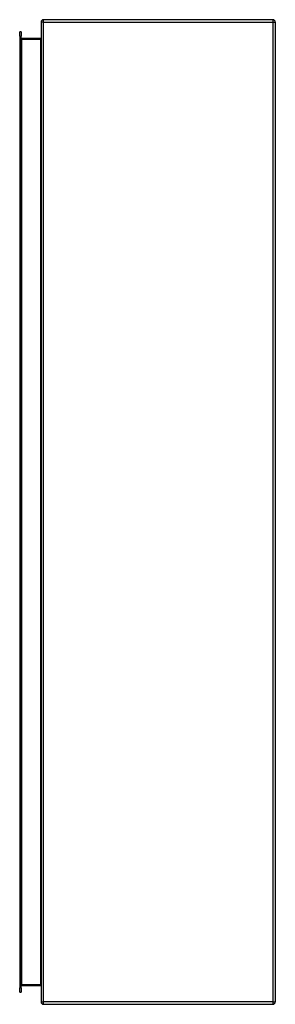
# Model space of a CAD drawing. Header units: inches. Extents: x 53.8 to 64.7, y 10.9 to 52.9.
import ezdxf

# ---------------------------------------------------------------- set-up
doc = ezdxf.new("R2010")
doc.units = ezdxf.units.IN
doc.header["$MEASUREMENT"] = 0
doc.layers.add('Visible Edges(ANSI)', color=7, linetype='Continuous', lineweight=25)
doc.layers.add('Visible Tangent Edges(ANSI)', color=7, linetype='Continuous', lineweight=25)

msp = doc.modelspace()

# ---------------------------------------------------------------- linework, layer by layer
at = {"layer": 'Visible Edges(ANSI)'}
for p, q in [((54.723, 52.782), (54.723, 10.98)), ((64.624, 52.881), (54.822, 52.881)), ((64.723, 52.782), (64.723, 10.98)), ((53.807, 52.173), (53.807, 52.369)), ((53.875, 52.369), (53.807, 52.369)), ((53.807, 52.173), (53.807, 11.59)), ((53.875, 52.369), (53.875, 52.173)), ((53.875, 11.59), (53.875, 52.173)), ((54.692, 52.083), (53.906, 52.083)), ((53.807, 11.393), (53.807, 11.59)), ((53.807, 11.393), (53.875, 11.393)), ((53.875, 11.59), (53.875, 11.393)), ((53.906, 11.679), (54.692, 11.679)), ((54.822, 10.881), (64.624, 10.881))]:
    msp.add_line(p, q, dxfattribs=at)
at = {"layer": 'Visible Edges(ANSI)', "flags": 128}
for points in [[(54.723, 52.114), (54.723, 52.112), (54.723, 52.111), (54.722, 52.109), (54.722, 52.107), (54.722, 52.105), (54.721, 52.104), (54.72, 52.102), (54.72, 52.1), (54.719, 52.099), (54.718, 52.097), (54.717, 52.096), (54.716, 52.094), (54.714, 52.093), (54.713, 52.091), (54.711, 52.09), (54.71, 52.089), (54.708, 52.087), (54.706, 52.086), (54.704, 52.085), (54.701, 52.085), (54.699, 52.084), (54.697, 52.083), (54.694, 52.083), (54.692, 52.083)], [(54.692, 11.679), (54.694, 11.679), (54.697, 11.679), (54.699, 11.678), (54.701, 11.678), (54.704, 11.677), (54.706, 11.676), (54.708, 11.675), (54.71, 11.674), (54.711, 11.673), (54.713, 11.671), (54.714, 11.67), (54.716, 11.668), (54.717, 11.667), (54.718, 11.665), (54.719, 11.664), (54.72, 11.662), (54.72, 11.66), (54.721, 11.659), (54.722, 11.657), (54.722, 11.655), (54.722, 11.654), (54.723, 11.652), (54.723, 11.65), (54.723, 11.648)]]:
    msp.add_lwpolyline(points, dxfattribs=at)
at = {"layer": 'Visible Edges(ANSI)'}
for centre, radius, start, end in [((54.822, 52.782), 0.099, 90, 180), ((64.624, 52.782), 0.099, 0, 90), ((53.906, 52.114), 0.031, 180, 270), ((53.906, 11.648), 0.031, 90, 180), ((54.822, 10.98), 0.099, 180, 270), ((64.624, 10.98), 0.099, 270, 0)]:
    msp.add_arc(centre, radius, start, end, dxfattribs=at)
at = {"layer": 'Visible Tangent Edges(ANSI)'}
for p, q in [((54.822, 52.782), (54.723, 52.782)), ((54.822, 52.782), (54.822, 52.881)), ((54.822, 10.98), (54.822, 52.782)), ((54.822, 52.782), (64.624, 52.782)), ((64.624, 52.782), (64.624, 52.881)), ((64.624, 52.782), (64.723, 52.782)), ((64.624, 10.98), (64.624, 52.782)), ((53.807, 52.173), (53.875, 52.173)), ((53.906, 52.083), (53.906, 52.052)), ((54.692, 52.083), (54.692, 52.052)), ((53.906, 52.052), (53.875, 52.052)), ((53.906, 52.052), (54.692, 52.052)), ((53.906, 11.71), (53.906, 52.052)), ((54.692, 52.052), (54.692, 11.71)), ((53.875, 11.59), (53.807, 11.59)), ((53.875, 11.71), (53.906, 11.71)), ((53.906, 11.71), (53.906, 11.679)), ((54.692, 11.71), (53.906, 11.71)), ((54.692, 11.679), (54.692, 11.71)), ((54.723, 10.98), (54.822, 10.98)), ((54.822, 10.881), (54.822, 10.98)), ((64.624, 10.98), (54.822, 10.98)), ((64.624, 10.881), (64.624, 10.98)), ((64.624, 10.98), (64.723, 10.98))]:
    msp.add_line(p, q, dxfattribs=at)
at = {"layer": 'Visible Tangent Edges(ANSI)', "flags": 128}
for points in [[(54.692, 52.052), (54.694, 52.052), (54.697, 52.053), (54.699, 52.054), (54.701, 52.055), (54.704, 52.057), (54.706, 52.059), (54.708, 52.061), (54.71, 52.063), (54.711, 52.066), (54.713, 52.068), (54.714, 52.071), (54.716, 52.074), (54.717, 52.077), (54.718, 52.08), (54.719, 52.083), (54.72, 52.087), (54.72, 52.09), (54.721, 52.093), (54.722, 52.097), (54.722, 52.1), (54.722, 52.104), (54.723, 52.107), (54.723, 52.111), (54.723, 52.114)], [(54.723, 11.648), (54.723, 11.652), (54.723, 11.655), (54.722, 11.659), (54.722, 11.662), (54.722, 11.666), (54.721, 11.669), (54.72, 11.672), (54.72, 11.676), (54.719, 11.679), (54.718, 11.682), (54.717, 11.685), (54.716, 11.688), (54.714, 11.691), (54.713, 11.694), (54.711, 11.697), (54.71, 11.699), (54.708, 11.702), (54.706, 11.704), (54.704, 11.706), (54.701, 11.707), (54.699, 11.709), (54.697, 11.71), (54.694, 11.71), (54.692, 11.71)]]:
    msp.add_lwpolyline(points, dxfattribs=at)

doc.saveas('drawing.dxf')
